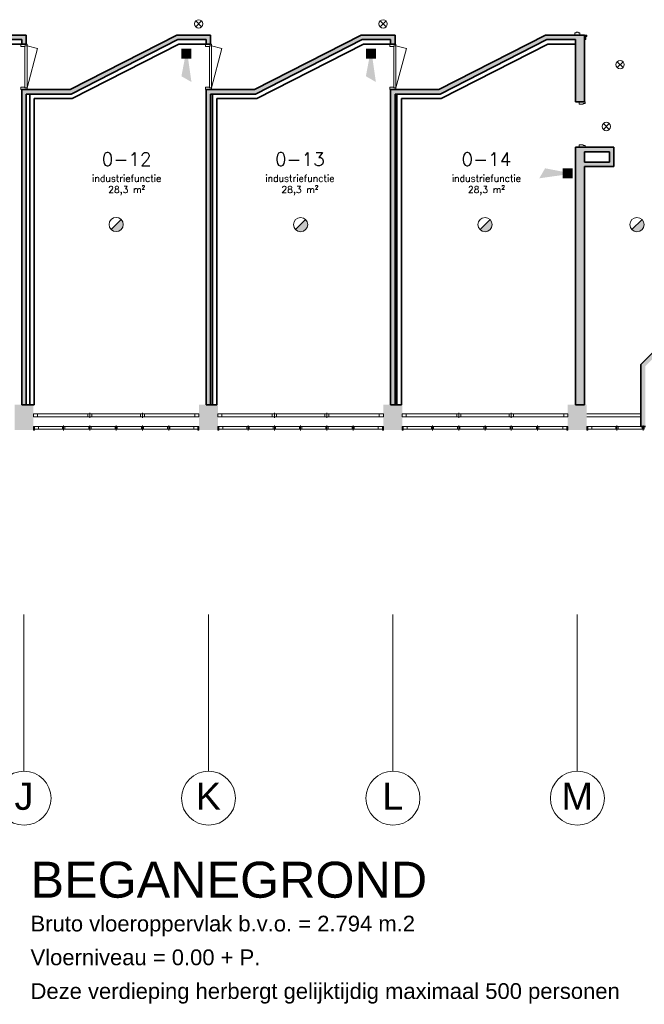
# Model space of a CAD drawing. Header units: millimetres. Extents: x -13022 to 1371524, y -38729 to 632593.
# Tile 231 of 256: x 483406 to 497292, y 567631 to 589517. Entities that reach past the tile are written whole.
import ezdxf
from ezdxf.enums import TextEntityAlignment as Align
from ezdxf.lldxf.tags import DXFTag

# ---------------------------------------------------------------- set-up
doc = ezdxf.new("R2010")
doc.units = ezdxf.units.MM
doc.header["$LTSCALE"] = 35
for name, color, linetype, lineweight in [('A LIJN 1', 1, 'Continuous', 20), ('A LIJN 2', 2, 'Continuous', 35), ('A LIJN 5', 5, 'Continuous', 13), ('A LIJN 9', 252, 'Continuous', 18), ('Al65----_beveiliging-inst', 92, 'Continuous', 9), ('B95 tekst', 7, 'Continuous', 25), ('brandveiligheid voorzieningen', 10, 'Continuous', 9)]:
    doc.layers.add(name, color=color, linetype=linetype, lineweight=lineweight)
doc.styles.add('Algemeen', font='simplex.shx', dxfattribs={"height": 2.5})
doc.styles.add('Arial16', font='arial.ttf', dxfattribs={"height": 0.35})
doc.styles.add('Arial57', font='arial.ttf', dxfattribs={"height": 0.6})
doc.styles.add('Arial81', font='arial.ttf', dxfattribs={"height": 0.8})
tags = doc.linetypes.add('DIVIDE2', pattern=[0.625, 0.25, -0.125, 0, -0.125, 0, -0.125]).pattern_tags.tags
tags[14:15] = [DXFTag(74, 4), DXFTag(75, 0), DXFTag(340, '0'), DXFTag(46, 1.0), DXFTag(50, 0.0), DXFTag(44, 0.0), DXFTag(45, 0.0)]
tags[12:13] = [DXFTag(74, 4), DXFTag(75, 0), DXFTag(340, '0'), DXFTag(46, 1.0), DXFTag(50, 0.0), DXFTag(44, 0.0), DXFTag(45, 0.0)]
tags[10:11] = [DXFTag(74, 4), DXFTag(75, 0), DXFTag(340, '0'), DXFTag(46, 1.0), DXFTag(50, 0.0), DXFTag(44, 0.0), DXFTag(45, 0.0)]
tags[8:9] = [DXFTag(74, 4), DXFTag(75, 0), DXFTag(340, '0'), DXFTag(46, 1.0), DXFTag(50, 0.0), DXFTag(44, 0.0), DXFTag(45, 0.0)]
tags[6:7] = [DXFTag(74, 4), DXFTag(75, 0), DXFTag(340, '0'), DXFTag(46, 1.0), DXFTag(50, 0.0), DXFTag(44, 0.0), DXFTag(45, 0.0)]
tags[4:5] = [DXFTag(74, 4), DXFTag(75, 0), DXFTag(340, '0'), DXFTag(46, 1.0), DXFTag(50, 0.0), DXFTag(44, 0.0), DXFTag(45, 0.0)]

# ---------------------------------------------------------------- blocks, each defined once
blk = doc.blocks.new('Nevenindicator')
at = {"layer": 'Al65----_beveiliging-inst', "color": 92, "ltscale": 0.7}
for p, q in [((159.19, -81.94), (161.37, -79.75)), ((159.19, -79.75), (161.37, -81.94))]:
    blk.add_line(p, q, dxfattribs=at)
blk.add_circle((160.28, -80.84), 1.55, dxfattribs=at)
blk = doc.blocks.new('Signaalgever (akoestisch)')
at = {"layer": 'Al65----_beveiliging-inst', "color": 10, "linetype": 'Continuous'}
for points in [[(3.71, 0), (3.71, 3.71), (0, 0), (0, 3.71)], [(10.23, 0), (12.38, 3.71), (3.71, 1.24), (3.71, 2.48)]]:
    blk.add_solid(points, dxfattribs=at)
blk = doc.blocks.new('Brandmelder')
at = {"layer": 'brandveiligheid voorzieningen'}
blk.add_hatch(color=256, dxfattribs=at).paths.add_polyline_path([(76.62, -89.8, 0.198912), (75.85, -87.94), (72.13, -91.66, 0.668179)])
blk.add_line((72.13, -91.66), (75.85, -87.94), dxfattribs=at)
blk.add_circle((73.99, -89.8), 2.63, dxfattribs=at)

msp = doc.modelspace()

# ---------------------------------------------------------------- hatches: boundary and pattern name
at = {"layer": 'A LIJN 9', "ltscale": 0.1}
h = msp.add_hatch(color=256, dxfattribs=at)
h.dxf.hatch_style = 1
h.paths.add_polyline_path([(483551.072, 589173.801), (483451.071, 589173.801), (482797.582, 589173.801), (480427.161, 587963.801), (479351.073, 587963.801), (479351.073, 580957.664), (479451.075, 580957.664), (479451.075, 587863.8), (480451.207, 587863.8), (482821.629, 589073.801), (483451.071, 589073.801), (483451.071, 588973.8), (483551.072, 588973.8)])
h = msp.add_hatch(color=256, dxfattribs=at)
h.dxf.hatch_style = 1
h.paths.add_polyline_path([(486921.618, 589073.801), (487551.06, 589073.801), (487551.06, 588973.8), (487651.061, 588973.8), (487651.061, 589173.801), (487551.06, 589173.801), (486897.571, 589173.801), (484527.15, 587963.801), (483451.064, 587963.801), (483451.064, 580957.663), (483551.064, 580957.663), (483551.064, 587863.8), (484551.196, 587863.8)])
h = msp.add_hatch(color=256, dxfattribs=at)
h.dxf.hatch_style = 1
h.paths.add_polyline_path([(491021.622, 589073.801), (491651.064, 589073.801), (491651.064, 588973.8), (491751.065, 588973.8), (491751.065, 589173.801), (491651.064, 589173.801), (490997.575, 589173.801), (488627.154, 587963.801), (487551.068, 587963.801), (487551.068, 580957.663), (487651.068, 580957.663), (487651.068, 587863.8), (488651.2, 587863.8)])
h = msp.add_hatch(color=256, dxfattribs=at)
h.dxf.hatch_style = 1
h.paths.add_polyline_path([(495121.619, 589073.801), (495761.065, 589073.801), (495761.065, 587692.667), (495961.065, 587692.667), (495961.065, 589173.801), (495761.065, 589173.801), (495097.571, 589173.801), (492727.151, 587963.801), (491651.064, 587963.801), (491651.064, 580957.663), (491751.065, 580957.663), (491751.065, 587863.8), (492751.196, 587863.8)])
h = msp.add_hatch(color=256, dxfattribs=at)
h.dxf.hatch_style = 1
h.paths.add_polyline_path([(498879.96, 587655.791), (499818.555, 587655.791), (499818.555, 587053.791), (499918.556, 587053.791), (499918.556, 587655.791), (500599.732, 587655.791), (501078.554, 587176.968), (501078.554, 586143.791), (499918.556, 586143.791), (499918.556, 586193.791), (499818.555, 586193.791), (499818.555, 586043.791), (499918.556, 586043.791), (501078.554, 586043.791), (501078.554, 585063.791), (499918.556, 585063.791), (499918.556, 585183.791), (499818.555, 585183.791), (499818.555, 585063.791), (498397.065, 585063.791), (498397.065, 585799.19), (498297.064, 585799.19), (498297.064, 583952.791), (498397.065, 583952.791), (498397.065, 584963.791), (501078.554, 584963.791), (501078.554, 582871.614), (500599.733, 582392.794), (498397.065, 582392.794), (498397.065, 582942.791), (498297.064, 582942.791), (498297.064, 582392.794), (497754.286, 582392.794), (497216.885, 581855.393), (497216.885, 580472.791), (497316.885, 580472.791), (497316.885, 581813.971), (497795.708, 582292.794), (500011.057, 582292.794), (500641.154, 582292.794), (501178.555, 582830.193), (501178.555, 587218.39), (500641.154, 587755.791), (498834.466, 587755.791), (498297.064, 587139.187), (498297.064, 586709.187), (498397.065, 586709.187), (498397.065, 587101.725)])
h = msp.add_hatch(color=256, dxfattribs=at)
h.dxf.hatch_style = 1
h.paths.add_polyline_path([(495961.065, 586252.662), (496616.064, 586252.662), (496616.064, 586682.647), (495961.065, 586682.647), (495961.065, 586682.667), (495761.065, 586682.667), (495761.065, 580957.66), (495961.065, 580957.66)])
h.paths.add_polyline_path([(495961.065, 586352.662), (495961.065, 586582.647), (496516.064, 586582.647), (496516.064, 586352.662)], flags=16)

# ---------------------------------------------------------------- linework, layer by layer
at = {"layer": 'A LIJN 1', "color": 1, "linetype": 'DIVIDE2'}
for p, q in [((483501.065, 576297.792), (483501.065, 572812.8)), ((487601.061, 576297.792), (487601.061, 572812.8)), ((491701.058, 576297.792), (491701.058, 572812.8)), ((495801.053, 576297.792), (495801.053, 572812.8))]:
    msp.add_line(p, q, dxfattribs=at)
at = {"layer": 'A LIJN 1', "color": 2, "linetype": 'Continuous', "lineweight": 0}
for centre, major_axis, ratio, start_param, end_param in [((483504.063, 572212.801), (0.36, 600), 0.999715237, 0.000005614, 6.283180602), ((487604.067, 572212.801), (0.36, 600), 0.999715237, 0.000005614, 6.283180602), ((491704.064, 572212.801), (0.36, 600), 0.999712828, 0.000005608, 6.283180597), ((495804.066, 572212.753), (-600.375, 0.36), 0.99937441, -1.570791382, 4.712383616)]:
    msp.add_ellipse(centre, major_axis=major_axis, ratio=ratio, start_param=start_param, end_param=end_param, dxfattribs=at)
at = {"layer": 'A LIJN 2'}
for p, q in [((482797.761, 589173.801), (483451.071, 589173.801)), ((483451.071, 589173.801), (483551.072, 589173.801)), ((483551.072, 589173.801), (483551.072, 588973.8)), ((484526.993, 587963.721), (486897.414, 589173.721)), ((486897.75, 589173.801), (487551.06, 589173.801)), ((487551.06, 589173.801), (487651.061, 589173.801)), ((487651.061, 589173.801), (487651.061, 588973.8)), ((488626.998, 587963.721), (490997.418, 589173.721)), ((490997.754, 589173.801), (491651.064, 589173.801)), ((491651.064, 589173.801), (491751.065, 589173.801)), ((491751.065, 589173.801), (491751.065, 588973.8)), ((492726.994, 587963.721), (495097.414, 589173.721)), ((495097.75, 589173.801), (495761.065, 589173.801)), ((495961.065, 589173.801), (495761.065, 589173.801)), ((495961.065, 589173.801), (495961.065, 587692.667)), ((482821.629, 589073.801), (483451.071, 589073.801)), ((482845.677, 588973.8), (483451.071, 588973.8)), ((483451.071, 589073.801), (483451.071, 588973.8)), ((483451.071, 588973.8), (483551.072, 588973.8)), ((484551.196, 587863.8), (486921.618, 589073.801)), ((484575.244, 587763.8), (486945.666, 588973.8)), ((486921.618, 589073.801), (487551.06, 589073.801)), ((486921.618, 589073.801), (487551.06, 589073.801)), ((486945.666, 588973.8), (487551.06, 588973.8)), ((487551.06, 588973.8), (487551.06, 589073.801)), ((487551.06, 589073.801), (487551.06, 588973.8)), ((487551.06, 588973.8), (487651.061, 588973.8)), ((488651.2, 587863.8), (491021.622, 589073.801)), ((488675.248, 587763.8), (491045.67, 588973.8)), ((491021.622, 589073.801), (491651.064, 589073.801)), ((491045.67, 588973.8), (491651.064, 588973.8)), ((491651.064, 588973.8), (491651.064, 589073.801)), ((491651.064, 588973.8), (491751.065, 588973.8)), ((492751.196, 587863.8), (495121.619, 589073.801)), ((492775.24, 587763.8), (495145.665, 588973.8)), ((495121.619, 589073.801), (495761.065, 589073.801)), ((495145.665, 588973.8), (495761.065, 588973.8)), ((495761.065, 587692.667), (495761.065, 589073.801)), ((483451.064, 587963.801), (484527.329, 587963.801)), ((483451.064, 580957.663), (483451.064, 587963.801)), ((483551.064, 587863.8), (484551.196, 587863.8)), ((483551.064, 580957.663), (483551.064, 587863.8)), ((483631.076, 580957.663), (483631.076, 587863.8)), ((487551.068, 587963.801), (488627.333, 587963.801)), ((487551.068, 580957.663), (487551.068, 587963.801)), ((487651.068, 587863.8), (488651.2, 587863.8)), ((487651.068, 580957.663), (487651.068, 587863.8)), ((487691.067, 580957.663), (487691.067, 587863.8)), ((491651.064, 587963.801), (492727.33, 587963.801)), ((491651.064, 580957.663), (491651.064, 587963.801)), ((491751.065, 587863.8), (492751.196, 587863.8)), ((491751.065, 580957.663), (491751.065, 587863.8)), ((491791.064, 580957.663), (491791.064, 587863.8)), ((483731.076, 587763.8), (484575.244, 587763.8)), ((483731.076, 580957.663), (483731.076, 587763.799)), ((487791.068, 587763.8), (488675.248, 587763.8)), ((487791.068, 580957.663), (487791.068, 587763.8)), ((491891.064, 587763.8), (492775.24, 587763.8)), ((491891.064, 580957.663), (491891.064, 587763.8)), ((495961.065, 587692.667), (495761.065, 587692.667)), ((495761.065, 586682.667), (495761.065, 580957.66)), ((495961.065, 586682.667), (495761.065, 586682.667)), ((496616.064, 586682.647), (495961.065, 586682.647)), ((495961.065, 586352.662), (495961.065, 586582.647)), ((496516.064, 586582.647), (495961.065, 586582.647)), ((496516.064, 586352.662), (496516.064, 586582.647)), ((496616.064, 586252.662), (496616.064, 586682.647)), ((495961.065, 586352.662), (496516.064, 586352.662)), ((495961.065, 586252.662), (496616.064, 586252.662)), ((495961.065, 580957.66), (495961.065, 586252.662)), ((497216.885, 581855.393), (497754.286, 582392.794)), ((497216.885, 580472.791), (497216.885, 581855.393)), ((483631.076, 580957.663), (483731.076, 580957.663)), ((497316.885, 580472.791), (497216.885, 580472.791))]:
    msp.add_line(p, q, dxfattribs=at)
at = {"layer": 'A LIJN 2', "ltscale": 0.1}
for p, q in [((483451.064, 580957.663), (483731.076, 580957.663)), ((487551.068, 580957.663), (487791.068, 580957.663)), ((491651.064, 580957.663), (491891.064, 580957.663)), ((495761.065, 580957.66), (495961.065, 580957.66))]:
    msp.add_line(p, q, dxfattribs=at)
at = {"layer": 'A LIJN 2'}
for points in [[(483711.072, 580392.79, -15000.001), (483291.073, 580392.79, -15000.001), (483711.072, 580957.659, -15000.001), (483291.073, 580957.667, -15000.001)], [(487811.068, 580392.79, -15000.001), (487391.07, 580392.79, -15000.001), (487811.068, 580957.659, -15000.001), (487391.07, 580957.667, -15000.001)], [(491911.065, 580392.79, -15000.001), (491491.066, 580392.79, -15000.001), (491911.065, 580957.659, -15000.001), (491491.066, 580957.667, -15000.001)], [(496011.061, 580392.79, -15000.001), (495591.063, 580392.79, -15000.001), (496011.061, 580957.659, -15000.001), (495591.063, 580957.667, -15000.001)]]:
    msp.add_trace(points, dxfattribs=at)
at = {"layer": 'A LIJN 5', "linetype": 'Continuous'}
for p, q in [((483523.572, 588018.801), (483523.572, 588918.801)), ((483568.572, 588935.801), (483568.572, 588001.801)), ((483568.572, 588935.801), (483802.071, 588873.235)), ((483802.071, 588873.235), (483568.572, 588001.801)), ((487623.56, 588018.801), (487623.56, 588918.801)), ((487668.561, 588935.801), (487668.561, 588001.801)), ((487668.561, 588935.801), (487902.06, 588873.235)), ((487902.06, 588873.235), (487668.561, 588001.801)), ((491723.565, 588018.801), (491723.565, 588918.801)), ((491768.565, 588935.801), (491768.565, 588001.801)), ((491768.565, 588935.801), (492002.064, 588873.235)), ((492002.064, 588873.235), (491768.565, 588001.801)), ((484921.893, 580752.791), (483801.072, 580752.791)), ((483801.072, 580692.791), (484921.893, 580692.791)), ((484966.891, 580777.791), (484966.891, 580667.791)), ((485011.893, 580752.791), (486090.232, 580752.791)), ((485011.893, 580692.791), (486090.232, 580692.791)), ((486135.23, 580777.791), (486135.23, 580667.791)), ((486180.232, 580752.791), (487301.072, 580752.791)), ((486180.232, 580692.791), (487301.072, 580692.791)), ((489021.889, 580752.791), (487901.068, 580752.791)), ((487901.068, 580692.791), (489021.889, 580692.791)), ((489066.887, 580777.791), (489066.887, 580667.791)), ((489111.889, 580752.791), (490190.228, 580752.791)), ((489111.889, 580692.791), (490190.228, 580692.791)), ((490235.226, 580777.791), (490235.226, 580667.791)), ((490280.228, 580752.791), (491401.068, 580752.791)), ((490280.228, 580692.791), (491401.068, 580692.791)), ((493121.886, 580752.791), (492001.065, 580752.791)), ((492001.065, 580692.791), (493121.886, 580692.791)), ((493166.884, 580777.791), (493166.884, 580667.791)), ((493211.886, 580752.791), (494290.224, 580752.791)), ((493211.886, 580692.791), (494290.224, 580692.791)), ((494335.223, 580777.791), (494335.223, 580667.791)), ((494380.225, 580752.791), (495501.065, 580752.791)), ((494380.225, 580692.791), (495501.065, 580692.791)), ((496011.061, 580752.791), (497216.885, 580752.791)), ((496011.061, 580692.791), (497216.885, 580692.791)), ((483823.573, 580472.791), (484357.741, 580472.791)), ((484357.741, 580412.787), (483823.573, 580412.787)), ((484382.722, 580497.791), (484382.722, 580387.791)), ((484407.721, 580472.791), (484941.891, 580472.791)), ((484941.891, 580412.787), (484407.721, 580412.787)), ((484966.891, 580497.791), (484966.891, 580387.791)), ((484991.891, 580472.791), (485526.061, 580472.791)), ((485526.061, 580412.787), (484991.891, 580412.787)), ((485551.06, 580497.791), (485551.06, 580387.791)), ((485576.062, 580472.791), (486110.23, 580472.791)), ((486110.23, 580412.787), (485576.062, 580412.787)), ((486135.23, 580497.791), (486135.23, 580387.791)), ((486160.233, 580472.791), (486694.399, 580472.791)), ((486694.399, 580412.787), (486160.233, 580412.787)), ((486719.399, 580497.791), (486719.399, 580387.791)), ((486744.399, 580472.791), (487278.569, 580472.791)), ((487278.569, 580412.787), (486744.399, 580412.787)), ((487923.569, 580472.791), (488457.737, 580472.791)), ((488457.737, 580412.787), (487923.569, 580412.787)), ((488482.718, 580497.791), (488482.718, 580387.791)), ((488507.718, 580472.791), (489041.888, 580472.791)), ((489041.888, 580412.787), (488507.718, 580412.787)), ((489066.887, 580497.791), (489066.887, 580387.791)), ((489091.887, 580472.791), (489626.057, 580472.791)), ((489626.057, 580412.787), (489091.887, 580412.787)), ((489651.057, 580497.791), (489651.057, 580387.791)), ((489676.058, 580472.791), (490210.227, 580472.791)), ((490210.227, 580412.787), (489676.058, 580412.787)), ((490235.226, 580497.791), (490235.226, 580387.791)), ((490260.23, 580472.791), (490794.396, 580472.791)), ((490794.396, 580412.787), (490260.23, 580412.787)), ((490819.396, 580497.791), (490819.396, 580387.791)), ((490844.395, 580472.791), (491378.565, 580472.791)), ((491378.565, 580412.787), (490844.395, 580412.787)), ((492023.566, 580472.791), (492557.734, 580472.791)), ((492557.734, 580412.787), (492023.566, 580412.787)), ((492582.715, 580497.791), (492582.715, 580387.791)), ((492607.714, 580472.791), (493141.884, 580472.791)), ((493141.884, 580412.787), (492607.714, 580412.787)), ((493166.884, 580497.791), (493166.884, 580387.791)), ((493191.884, 580472.791), (493726.054, 580472.791)), ((493726.054, 580412.787), (493191.884, 580412.787)), ((493751.053, 580497.791), (493751.053, 580387.791)), ((493776.055, 580472.791), (494310.223, 580472.791)), ((494310.223, 580412.787), (493776.055, 580412.787)), ((494335.223, 580497.791), (494335.223, 580387.791)), ((494360.226, 580472.791), (494894.392, 580472.791)), ((494894.392, 580412.787), (494360.226, 580412.787)), ((494919.392, 580497.791), (494919.392, 580387.791)), ((494944.392, 580472.791), (495478.562, 580472.791)), ((495478.562, 580412.787), (494944.392, 580412.787)), ((496123.562, 580472.791), (496657.73, 580472.791)), ((496657.73, 580412.787), (496123.562, 580412.787)), ((496682.711, 580497.791), (496682.711, 580387.791)), ((496707.711, 580472.791), (497241.881, 580472.791)), ((497241.881, 580412.787), (496707.711, 580412.787)), ((497266.88, 580497.791), (497266.88, 580387.791))]:
    msp.add_line(p, q, dxfattribs=at)
for points, invisible_edges in [([(495744.065, 589173.801), (495778.565, 589223.805), (495744.065, 589223.805)], 1), ([(495823.565, 589223.805), (495823.565, 589240.805), (495778.565, 589240.805)], 12), ([(495778.565, 589240.805), (495778.565, 589223.805), (495823.565, 589223.805)], 14), ([(495858.065, 589173.801), (495858.065, 589223.805), (495823.565, 589223.805)], 12), ([(483523.572, 588935.801), (483433.571, 588918.801), (483433.571, 588973.8)], 13), ([(483433.571, 588973.8), (483568.572, 588973.8), (483523.572, 588935.801)], 14), ([(483568.572, 588935.801), (483523.572, 588935.801), (483568.572, 588973.8)], 2), ([(487533.56, 588973.8), (487668.561, 588973.8), (487623.56, 588935.801)], 14), ([(487533.56, 588973.8), (487623.56, 588935.801), (487533.56, 588918.801)], 3), ([(487668.561, 588935.801), (487623.56, 588935.801), (487668.561, 588973.8)], 2), ([(491633.564, 588973.8), (491768.565, 588973.8), (491723.565, 588935.801)], 14), ([(491633.564, 588973.8), (491723.565, 588935.801), (491633.564, 588918.801)], 3), ([(491768.565, 588973.8), (491768.565, 588935.801), (491723.565, 588935.801)], 12), ([(483523.572, 588935.801), (483523.572, 588918.801), (483433.571, 588918.801)], 12), ([(487623.56, 588935.801), (487623.56, 588918.801), (487533.56, 588918.801)], 12), ([(491723.565, 588935.801), (491723.565, 588918.801), (491633.564, 588918.801)], 12), ([(483433.571, 588018.801), (483433.571, 587963.801), (483523.572, 588001.801)], 14), ([(483433.571, 588018.801), (483523.572, 588001.801), (483523.572, 588018.801)], 1), ([(483568.572, 587963.801), (483523.572, 588001.801), (483433.571, 587963.801)], 3), ([(483568.572, 587963.801), (483568.572, 588001.801), (483523.572, 588001.801)], 12), ([(487623.56, 588001.801), (487533.56, 588018.801), (487533.56, 587963.801)], 13), ([(487623.56, 588001.801), (487623.56, 588018.801), (487533.56, 588018.801)], 12), ([(487623.56, 588001.801), (487533.56, 587963.801), (487668.561, 587963.801)], 13), ([(487668.561, 588001.801), (487623.56, 588001.801), (487668.561, 587963.801)], 2), ([(491633.564, 588018.801), (491633.564, 587963.801), (491723.565, 588001.801)], 14), ([(491633.564, 588018.801), (491723.565, 588001.801), (491723.565, 588018.801)], 1), ([(491768.565, 587963.801), (491723.565, 588001.801), (491633.564, 587963.801)], 3), ([(491768.565, 587963.801), (491768.565, 588001.801), (491723.565, 588001.801)], 12), ([(495933.565, 587654.662), (495843.564, 587692.667), (495843.564, 587637.665)], 13), ([(495933.565, 587654.662), (495978.566, 587692.661), (495843.564, 587692.667)], 13), ([(495933.565, 587654.662), (495843.564, 587637.665), (495933.565, 587637.665)], 1), ([(495933.565, 587654.662), (495978.566, 587654.662), (495978.566, 587692.661)], 12), ([(495933.565, 586720.663), (495843.564, 586737.665), (495933.565, 586737.665)], 1), ([(495933.565, 586720.663), (495843.564, 586682.667), (495843.564, 586737.665)], 13), ([(495933.565, 586720.663), (495978.566, 586720.663), (495978.566, 586682.662)], 12)]:
    msp.add_3dface(points, dxfattribs=dict(at, invisible_edges=invisible_edges))
for points in [[(483711.072, 580692.791), (483801.072, 580692.791), (483801.072, 580752.791), (483711.072, 580752.791)], [(484921.893, 580692.791), (485011.893, 580692.791), (485011.893, 580752.791), (484921.893, 580752.791)], [(486090.232, 580692.791), (486180.232, 580692.791), (486180.232, 580752.791), (486090.232, 580752.791)], [(487301.072, 580692.791), (487391.07, 580692.791), (487391.07, 580752.791), (487301.072, 580752.791)], [(487811.068, 580692.791), (487901.068, 580692.791), (487901.068, 580752.791), (487811.068, 580752.791)], [(489021.889, 580692.791), (489111.889, 580692.791), (489111.889, 580752.791), (489021.889, 580752.791)], [(490190.228, 580692.791), (490280.228, 580692.791), (490280.228, 580752.791), (490190.228, 580752.791)], [(491401.068, 580692.791), (491491.066, 580692.791), (491491.066, 580752.791), (491401.068, 580752.791)], [(491911.065, 580692.791), (492001.065, 580692.791), (492001.065, 580752.791), (491911.065, 580752.791)], [(493121.886, 580692.791), (493211.886, 580692.791), (493211.886, 580752.791), (493121.886, 580752.791)], [(494290.224, 580692.791), (494380.225, 580692.791), (494380.225, 580752.791), (494290.224, 580752.791)], [(495501.065, 580692.791), (495591.063, 580692.791), (495591.063, 580752.791), (495501.065, 580752.791)]]:
    msp.add_3dface(points, dxfattribs=at)

# ---------------------------------------------------------------- block references
at = {"ltscale": 0.1, "xscale": 60, "yscale": 60, "zscale": 60}
for p, rotation in [((487001.739, 588873.799), 270), ((491101.745, 588873.799), 270), ((495699.953, 586213.172), 180)]:
    msp.add_blockref('Signaalgever (akoestisch)', p, dxfattribs=dict(at, rotation=rotation))
at = {"layer": 'Al65----_beveiliging-inst', "xscale": 60, "yscale": 60, "zscale": 60}
for name, p in [('Nevenindicator', (477768.698, 594274.341)), ('Nevenindicator', (481868.702, 594274.341)), ('Nevenindicator', (487136.87, 593368.088)), ('Nevenindicator', (486830.694, 591992.577)), ('Brandmelder', (481111.746, 590351.896)), ('Brandmelder', (485211.742, 590349.172)), ('Brandmelder', (489311.748, 590349.172)), ('Brandmelder', (492689.75, 590349.172))]:
    msp.add_blockref(name, p, dxfattribs=at)

# ---------------------------------------------------------------- texts
at = {"layer": 'A LIJN 1', "color": 1, "linetype": 'ByBlock', "style": 'Arial57'}
for s, p in [('J', (483501.065, 571954.232)), ('L', (491701.058, 571954.232)), ('M', (495801.053, 571954.232))]:
    msp.add_text(s, height=600, rotation=359.9654666, dxfattribs=at).set_placement(p, align=Align.CENTER)
at = {"layer": 'A LIJN 1', "color": 1, "linetype": 'ByBlock', "style": 'Arial57', "oblique": 360}
msp.add_text('K', height=600, rotation=359.9654666, dxfattribs=at).set_placement((487601.061, 571954.232), align=Align.CENTER)
at = {"layer": 'A LIJN 1', "color": 1, "linetype": 'ByBlock', "style": 'Arial81'}
msp.add_text('BEGANEGROND', height=799.99999, rotation=0.0006011, dxfattribs=at).set_placement((483647.233, 570000.481))
at = {"layer": 'A LIJN 1', "color": 1, "linetype": 'ByBlock', "style": 'Arial16'}
for s, p in [('Bruto vloeroppervlak b.v.o. = 2.794 m.2', (483647.233, 569250.481)), ('Vloerniveau = 0.00 + P.', (483647.233, 568500.481)), ('Deze verdieping herbergt gelijktijdig maximaal 500 personen', (483647.233, 567750.481))]:
    msp.add_text(s, height=349.99999, dxfattribs=at).set_placement(p)
at = {"layer": 'B95 tekst', "char_height": 300, "width": 4383.91272, "attachment_point": 2, "style": 'Algemeen'}
for s, insert in [('\\pt3600;0-12\\P{\\H0.5x;\\C1;industriefunctie\\P\\ptz;\\C256;28,3 m²}', (485784.298, 586565.073)), ('\\pt3600;0-13\\P{\\H0.5x;\\C1;industriefunctie\\P\\ptz;\\C256;28,3 m²}', (489635.04, 586565.073)), ('\\pt3600;0-14\\P{\\H0.5x;\\C1;industriefunctie\\P\\ptz;\\C256;28,3 m²}', (493781.375, 586565.073))]:
    msp.add_mtext(s, dxfattribs=dict(at, insert=insert))

# ---------------------------------------------------------------- meshes
at = {"layer": 'A LIJN 5', "linetype": 'Continuous'}
mesh = msp.add_polyface(dxfattribs=at)
corners = [(495994.065, 589073.801), (495994.065, 589143.801), (495961.065, 589073.801), (496011.065, 589173.801), (495961.065, 589173.801), (496011.065, 589143.801)]
mesh.append_faces([[corners[k] for k in face] for face in [(1, 3, 4), (1, 4, 2)]], dxfattribs={"vtx0": -1, "vtx2": -1})
mesh.append_faces([[corners[k] for k in face] for face in [(0, 1, 2)]], dxfattribs={"vtx1": -1})
mesh.append_faces([[corners[k] for k in face] for face in [(1, 5, 3)]], dxfattribs={"vtx2": -1})
mesh = msp.add_polyface(dxfattribs=at)
corners = [(483711.072, 580392.79), (483733.573, 580392.79), (483733.573, 580472.791), (483711.072, 580472.791)]
mesh.append_faces([[corners[k] for k in face] for face in [(0, 1, 2, 3)]])
mesh = msp.add_polyface(dxfattribs=at)
corners = [(483733.573, 580472.791), (483823.554, 580472.791), (483823.554, 580412.787), (483733.573, 580412.787)]
mesh.append_faces([[corners[k] for k in face] for face in [(0, 1, 2, 3)]])
mesh = msp.add_polyface(dxfattribs=at)
corners = [(484357.722, 580472.791), (484407.702, 580472.791), (484407.702, 580412.787), (484357.722, 580412.787)]
mesh.append_faces([[corners[k] for k in face] for face in [(0, 1, 2, 3)]])
mesh = msp.add_polyface(dxfattribs=at)
corners = [(484941.88, 580472.791), (484991.879, 580472.791), (484991.879, 580412.787), (484941.88, 580412.787)]
mesh.append_faces([[corners[k] for k in face] for face in [(0, 1, 2, 3)]])
mesh = msp.add_polyface(dxfattribs=at)
corners = [(485526.053, 580472.791), (485576.054, 580472.791), (485576.054, 580412.787), (485526.053, 580412.787)]
mesh.append_faces([[corners[k] for k in face] for face in [(0, 1, 2, 3)]])
mesh = msp.add_polyface(dxfattribs=at)
corners = [(486110.226, 580472.791), (486160.229, 580472.791), (486160.229, 580412.787), (486110.226, 580412.787)]
mesh.append_faces([[corners[k] for k in face] for face in [(0, 1, 2, 3)]])
mesh = msp.add_polyface(dxfattribs=at)
corners = [(486694.399, 580472.791), (486744.399, 580472.791), (486744.399, 580412.787), (486694.399, 580412.787)]
mesh.append_faces([[corners[k] for k in face] for face in [(0, 1, 2, 3)]])
mesh = msp.add_polyface(dxfattribs=at)
corners = [(487278.569, 580472.791), (487368.569, 580472.791), (487368.569, 580412.787), (487278.569, 580412.787)]
mesh.append_faces([[corners[k] for k in face] for face in [(0, 1, 2, 3)]])
mesh = msp.add_polyface(dxfattribs=at)
corners = [(487368.569, 580392.79), (487391.07, 580392.79), (487391.07, 580472.791), (487368.569, 580472.791)]
mesh.append_faces([[corners[k] for k in face] for face in [(0, 1, 2, 3)]])
mesh = msp.add_polyface(dxfattribs=at)
corners = [(487811.068, 580392.79), (487833.569, 580392.79), (487833.569, 580472.791), (487811.068, 580472.791)]
mesh.append_faces([[corners[k] for k in face] for face in [(0, 1, 2, 3)]])
mesh = msp.add_polyface(dxfattribs=at)
corners = [(487833.569, 580472.791), (487923.55, 580472.791), (487923.55, 580412.787), (487833.569, 580412.787)]
mesh.append_faces([[corners[k] for k in face] for face in [(0, 1, 2, 3)]])
mesh = msp.add_polyface(dxfattribs=at)
corners = [(488457.718, 580472.791), (488507.699, 580472.791), (488507.699, 580412.787), (488457.718, 580412.787)]
mesh.append_faces([[corners[k] for k in face] for face in [(0, 1, 2, 3)]])
mesh = msp.add_polyface(dxfattribs=at)
corners = [(489041.876, 580472.791), (489091.876, 580472.791), (489091.876, 580412.787), (489041.876, 580412.787)]
mesh.append_faces([[corners[k] for k in face] for face in [(0, 1, 2, 3)]])
mesh = msp.add_polyface(dxfattribs=at)
corners = [(489626.05, 580472.791), (489676.051, 580472.791), (489676.051, 580412.787), (489626.05, 580412.787)]
mesh.append_faces([[corners[k] for k in face] for face in [(0, 1, 2, 3)]])
mesh = msp.add_polyface(dxfattribs=at)
corners = [(490210.223, 580472.791), (490260.226, 580472.791), (490260.226, 580412.787), (490210.223, 580412.787)]
mesh.append_faces([[corners[k] for k in face] for face in [(0, 1, 2, 3)]])
mesh = msp.add_polyface(dxfattribs=at)
corners = [(490794.396, 580472.791), (490844.395, 580472.791), (490844.395, 580412.787), (490794.396, 580412.787)]
mesh.append_faces([[corners[k] for k in face] for face in [(0, 1, 2, 3)]])
mesh = msp.add_polyface(dxfattribs=at)
corners = [(491378.565, 580472.791), (491468.565, 580472.791), (491468.565, 580412.787), (491378.565, 580412.787)]
mesh.append_faces([[corners[k] for k in face] for face in [(0, 1, 2, 3)]])
mesh = msp.add_polyface(dxfattribs=at)
corners = [(491468.565, 580392.79), (491491.066, 580392.79), (491491.066, 580472.791), (491468.565, 580472.791)]
mesh.append_faces([[corners[k] for k in face] for face in [(0, 1, 2, 3)]])
mesh = msp.add_polyface(dxfattribs=at)
corners = [(491911.065, 580392.79), (491933.566, 580392.79), (491933.566, 580472.791), (491911.065, 580472.791)]
mesh.append_faces([[corners[k] for k in face] for face in [(0, 1, 2, 3)]])
mesh = msp.add_polyface(dxfattribs=at)
corners = [(491933.566, 580472.791), (492023.547, 580472.791), (492023.547, 580412.787), (491933.566, 580412.787)]
mesh.append_faces([[corners[k] for k in face] for face in [(0, 1, 2, 3)]])
mesh = msp.add_polyface(dxfattribs=at)
corners = [(492557.715, 580472.791), (492607.695, 580472.791), (492607.695, 580412.787), (492557.715, 580412.787)]
mesh.append_faces([[corners[k] for k in face] for face in [(0, 1, 2, 3)]])
mesh = msp.add_polyface(dxfattribs=at)
corners = [(493141.873, 580472.791), (493191.872, 580472.791), (493191.872, 580412.787), (493141.873, 580412.787)]
mesh.append_faces([[corners[k] for k in face] for face in [(0, 1, 2, 3)]])
mesh = msp.add_polyface(dxfattribs=at)
corners = [(493726.046, 580472.791), (493776.047, 580472.791), (493776.047, 580412.787), (493726.046, 580412.787)]
mesh.append_faces([[corners[k] for k in face] for face in [(0, 1, 2, 3)]])
mesh = msp.add_polyface(dxfattribs=at)
corners = [(494310.219, 580472.791), (494360.222, 580472.791), (494360.222, 580412.787), (494310.219, 580412.787)]
mesh.append_faces([[corners[k] for k in face] for face in [(0, 1, 2, 3)]])
mesh = msp.add_polyface(dxfattribs=at)
corners = [(494894.392, 580472.791), (494944.392, 580472.791), (494944.392, 580412.787), (494894.392, 580412.787)]
mesh.append_faces([[corners[k] for k in face] for face in [(0, 1, 2, 3)]])
mesh = msp.add_polyface(dxfattribs=at)
corners = [(495478.562, 580472.791), (495568.562, 580472.791), (495568.562, 580412.787), (495478.562, 580412.787)]
mesh.append_faces([[corners[k] for k in face] for face in [(0, 1, 2, 3)]])
mesh = msp.add_polyface(dxfattribs=at)
corners = [(495568.562, 580392.79), (495591.063, 580392.79), (495591.063, 580472.791), (495568.562, 580472.791)]
mesh.append_faces([[corners[k] for k in face] for face in [(0, 1, 2, 3)]])
mesh = msp.add_polyface(dxfattribs=at)
corners = [(496011.061, 580392.79), (496033.562, 580392.79), (496033.562, 580472.791), (496011.061, 580472.791)]
mesh.append_faces([[corners[k] for k in face] for face in [(0, 1, 2, 3)]])
mesh = msp.add_polyface(dxfattribs=at)
corners = [(496033.562, 580472.791), (496123.543, 580472.791), (496123.543, 580412.787), (496033.562, 580412.787)]
mesh.append_faces([[corners[k] for k in face] for face in [(0, 1, 2, 3)]])
mesh = msp.add_polyface(dxfattribs=at)
corners = [(496657.711, 580472.791), (496707.692, 580472.791), (496707.692, 580412.787), (496657.711, 580412.787)]
mesh.append_faces([[corners[k] for k in face] for face in [(0, 1, 2, 3)]])
mesh = msp.add_polyface(dxfattribs=at)
corners = [(497241.869, 580472.791), (497291.869, 580472.791), (497291.869, 580412.787), (497241.869, 580412.787)]
mesh.append_faces([[corners[k] for k in face] for face in [(0, 1, 2, 3)]])

doc.saveas('drawing.dxf')
